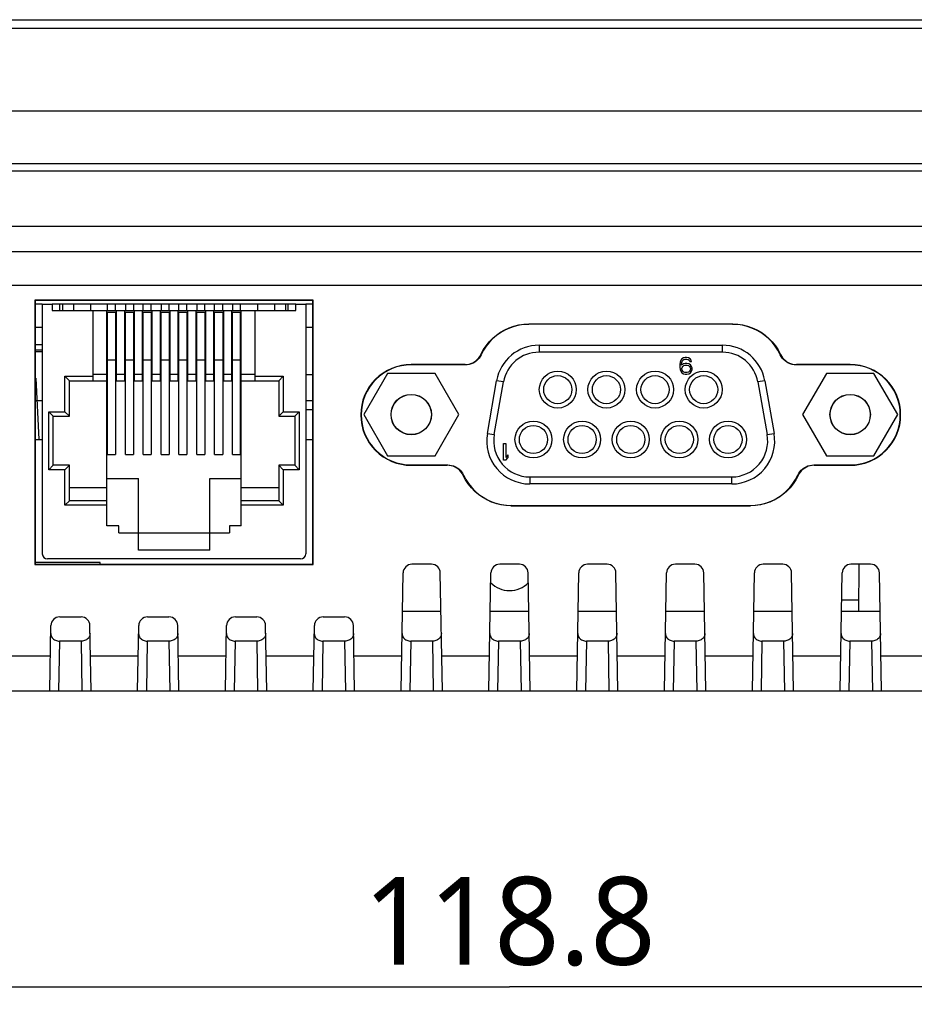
# Model space of a CAD drawing. Header units: millimetres. Extents: x 0 to 594, y 0 to 420.
# Tile 3 of 32: x 168 to 219, y 89 to 145. Entities that reach past the tile are written whole.
import ezdxf

# ---------------------------------------------------------------- set-up
doc = ezdxf.new("R2010")
doc.units = ezdxf.units.MM
doc.header["$LTSCALE"] = 32.67
doc.layers.get('0').update_dxf_attribs({"linetype": 'CONTINUOUS'})
for name, color, linetype in [('00_TOPRB0400WD-DIM', 7, 'CONTINUOUS'), ('D_SUB_09P-SHAPE', 7, 'CONTINUOUS'), ('FX-W-124-SHAPE', 7, 'CONTINUOUS'), ('LED-2_1-SHAPE', 7, 'CONTINUOUS'), ('PCB_MAIN-OP_04W_BASE-SHAPE', 7, 'CONTINUOUS'), ('RB04W-P0100_REV1-SHAPE', 7, 'CONTINUOUS'), ('RB04W-P0300_REV1-SHAPE', 7, 'CONTINUOUS')]:
    doc.layers.add(name, color=color, linetype=linetype)
doc.styles.add('TEXTSTYLE_2', font='malgun.ttf')
doc.dimstyles.new('DIMSTYLE_2', dxfattribs={"dimtxt": 5, "dimasz": 2.5, "dimexe": 1, "dimexo": 1, "dimgap": 1.25, "dimtad": 1, "dimdec": 5, "dimdsep": 46, "dimtxsty": 'TEXTSTYLE_2', "dimblk": '_FILLED', "dimblk1": '_FILLED', "dimblk2": '_FILLED', "dimcen": 0, "dimadec": 5, "dimazin": 2, "dimtp": 0.3, "dimtm": 0.3, "dimtfac": 1, "dimtdec": 5, "dimtofl": 0, "dimtmove": 0, "dimatfit": 3, "dimldrblk": '_FILLED', "dimfxl": 1, "dimtolj": 1, "dimarcsym": 0})

# ---------------------------------------------------------------- blocks, each defined once
blk = doc.blocks.new('_FILLED')
at = {"color": 0, "linetype": 'ByBlock'}
blk.add_solid([(0, 0), (-1, 0.16), (-1, -0.16)], dxfattribs=at)
blk = doc.blocks.new('*D6')
at = {"layer": '00_TOPRB0400WD-DIM', "color": 2, "linetype": 'Continuous'}
for p, q in [((136.643, 138.692), (136.643, 88.838)), ((255.443, 138.692), (255.443, 88.838)), ((136.643, 89.838), (196.043, 89.838)), ((255.443, 89.838), (196.043, 89.838))]:
    blk.add_line(p, q, dxfattribs=at)
at = {"layer": '00_TOPRB0400WD-DIM', "color": 2, "linetype": 'Continuous', "xscale": 2.5, "yscale": 2.5, "zscale": 2.5, "rotation": 180}
blk.add_blockref('_FILLED', (136.643, 89.838), dxfattribs=at)
at = {"layer": '00_TOPRB0400WD-DIM', "color": 2, "linetype": 'Continuous', "xscale": 2.5, "yscale": 2.5, "zscale": 2.5}
blk.add_blockref('_FILLED', (255.443, 89.838), dxfattribs=at)
at = {"layer": '00_TOPRB0400WD-DIM', "color": 2, "linetype": 'Continuous', "insert": (196.043, 96.088), "char_height": 5, "width": 16.85185, "attachment_point": 2, "line_spacing_factor": 0.9, "style": 'TEXTSTYLE_2'}
blk.add_mtext('118.8', dxfattribs=at)

msp = doc.modelspace()

# ---------------------------------------------------------------- linework, layer by layer
at = {"layer": 'D_SUB_09P-SHAPE', "color": 7, "linetype": 'Continuous'}
for p, q in [((197.721735, 126.362441), (208.163773, 126.362441)), ((197.721735, 126.362441), (197.721735, 125.962441)), ((208.163773, 125.962441), (208.163773, 126.362441)), ((208.163773, 125.962441), (197.721735, 125.962441)), ((205.849004, 125.58159), (205.789629, 125.500739)), ((205.947962, 125.642228), (205.849004, 125.58159)), ((206.04692, 125.662441), (205.947962, 125.642228)), ((206.126087, 125.662441), (206.04692, 125.662441)), ((206.225045, 125.642228), (206.126087, 125.662441)), ((206.324004, 125.58159), (206.225045, 125.642228)), ((206.383379, 125.500739), (206.324004, 125.58159)), ((205.750045, 125.399675), (205.730254, 125.258186)), ((205.730254, 125.258186), (205.730254, 125.116696)), ((205.730254, 125.116696), (205.750045, 124.975207)), ((205.789629, 125.500739), (205.750045, 125.399675)), ((205.829212, 125.258186), (205.849004, 125.379462)), ((205.947962, 125.298611), (205.829212, 125.21776)), ((205.829212, 125.21776), (205.829212, 125.258186)), ((205.849004, 125.379462), (205.868795, 125.4401)), ((205.849004, 125.035845), (205.868795, 125.096483)), ((205.849004, 124.99542), (205.849004, 125.035845)), ((205.868795, 125.4401), (205.908379, 125.500739)), ((205.868795, 125.096483), (205.908379, 125.157122)), ((205.908379, 125.500739), (205.967754, 125.541164)), ((205.908379, 125.157122), (205.967754, 125.197547)), ((206.04692, 125.318824), (205.947962, 125.298611)), ((205.967754, 125.541164), (206.027129, 125.561377)), ((205.967754, 125.197547), (206.027129, 125.21776)), ((206.027129, 125.561377), (206.145879, 125.561377)), ((206.027129, 125.21776), (206.16567, 125.21776)), ((206.145879, 125.318824), (206.04692, 125.318824)), ((206.145879, 125.561377), (206.205254, 125.541164)), ((206.244837, 125.298611), (206.145879, 125.318824)), ((206.16567, 125.21776), (206.225045, 125.197547)), ((206.205254, 125.541164), (206.264629, 125.500739)), ((206.225045, 125.197547), (206.28442, 125.157122)), ((206.343795, 125.237973), (206.244837, 125.298611)), ((206.264629, 125.500739), (206.304212, 125.4401)), ((206.28442, 125.157122), (206.324004, 125.096483)), ((206.304212, 125.4401), (206.40317, 125.4401)), ((206.324004, 125.096483), (206.343795, 125.035845)), ((206.40317, 125.157122), (206.343795, 125.237973)), ((206.343795, 125.035845), (206.343795, 124.99542)), ((206.40317, 125.4401), (206.383379, 125.500739)), ((206.442754, 125.056058), (206.40317, 125.157122)), ((206.442754, 124.975207), (206.442754, 125.056058)), ((189.093867, 124.757441), (187.739981, 122.412441)), ((191.80164, 124.757441), (189.093867, 124.757441)), ((193.155527, 122.412441), (191.80164, 124.757441)), ((205.750045, 124.975207), (205.789629, 124.874143)), ((205.789629, 124.874143), (205.849004, 124.793292)), ((205.868795, 124.934781), (205.849004, 124.99542)), ((205.849004, 124.793292), (205.947962, 124.732654)), ((205.908379, 124.874143), (205.868795, 124.934781)), ((205.967754, 124.833717), (205.908379, 124.874143)), ((205.947962, 124.732654), (206.04692, 124.712441)), ((206.027129, 124.813505), (205.967754, 124.833717)), ((206.16567, 124.813505), (206.027129, 124.813505)), ((206.04692, 124.712441), (206.145879, 124.712441)), ((206.145879, 124.712441), (206.244837, 124.732654)), ((206.225045, 124.833717), (206.16567, 124.813505)), ((206.28442, 124.874143), (206.225045, 124.833717)), ((206.244837, 124.732654), (206.343795, 124.793292)), ((206.324004, 124.934781), (206.28442, 124.874143)), ((206.343795, 124.99542), (206.324004, 124.934781)), ((206.343795, 124.793292), (206.40317, 124.874143)), ((206.40317, 124.874143), (206.442754, 124.975207)), ((214.083867, 124.757441), (212.729981, 122.412441)), ((216.79164, 124.757441), (214.083867, 124.757441)), ((218.145527, 122.412441), (216.79164, 124.757441)), ((194.779975, 121.337879), (195.308956, 124.337879)), ((195.173898, 121.26842), (195.702879, 124.26842)), ((195.702879, 124.26842), (195.308956, 124.337879)), ((210.576552, 124.337879), (210.182629, 124.26842)), ((210.182629, 124.26842), (210.71161, 121.26842)), ((210.576552, 124.337879), (211.105533, 121.337879)), ((187.739981, 122.412441), (189.093867, 120.067441)), ((191.80164, 120.067441), (193.155527, 122.412441)), ((212.729981, 122.412441), (214.083867, 120.067441)), ((216.79164, 120.067441), (218.145527, 122.412441)), ((194.779975, 121.337879), (195.173898, 121.26842)), ((210.71161, 121.26842), (211.105533, 121.337879)), ((195.705254, 120.762441), (195.824004, 120.762441)), ((195.705254, 119.812441), (195.705254, 120.762441)), ((195.824004, 120.762441), (195.824004, 119.974143)), ((189.093867, 120.067441), (191.80164, 120.067441)), ((195.942754, 120.115632), (195.824004, 119.974143)), ((195.942754, 120.115632), (195.942754, 119.95393)), ((214.083867, 120.067441), (216.79164, 120.067441)), ((195.824004, 119.812441), (195.705254, 119.812441)), ((195.824004, 119.812441), (195.942754, 119.95393)), ((197.192754, 118.862441), (208.692754, 118.862441)), ((197.192754, 118.862441), (197.192754, 118.462441)), ((208.692754, 118.462441), (208.692754, 118.862441)), ((208.692754, 118.462441), (197.192754, 118.462441))]:
    msp.add_line(p, q, dxfattribs=at)
for centre, radius in [((198.787754, 123.832441), 1.049971), ((198.787754, 123.832441), 0.799988), ((201.557754, 123.832441), 1.049971), ((201.557754, 123.832441), 0.799988), ((204.327754, 123.832441), 1.049971), ((204.327754, 123.832441), 0.799988), ((207.097754, 123.832441), 1.049971), ((207.097754, 123.832441), 0.799988), ((190.447754, 122.412441), 1.15), ((190.447754, 122.412441), 1.143), ((215.437754, 122.412441), 1.15), ((215.437754, 122.412441), 1.143), ((197.402754, 120.992441), 1.049971), ((197.402754, 120.992441), 0.799988), ((200.172754, 120.992441), 1.049971), ((200.172754, 120.992441), 0.799988), ((202.942754, 120.992441), 1.049971), ((202.942754, 120.992441), 0.799988), ((205.712754, 120.992441), 1.049971), ((205.712754, 120.992441), 0.799988), ((208.482754, 120.992441), 1.049971), ((208.482754, 120.992441), 0.799988)]:
    msp.add_circle(centre, radius, dxfattribs=at)
for centre, radius, start, end in [((197.721735, 123.912441), 2.45, 90, 170), ((208.163773, 123.912441), 2.45, 10, 90), ((197.721735, 123.912441), 2.05, 90, 170), ((208.163773, 123.912441), 2.05, 10, 90), ((197.192754, 120.912441), 2.45, 170, 270), ((197.192754, 120.912441), 2.05, 170, 270), ((208.692754, 120.912441), 2.45, 270, 10), ((208.692754, 120.912441), 2.05, 270, 10)]:
    msp.add_arc(centre, radius, start, end, dxfattribs=at)
at = {"layer": 'FX-W-124-SHAPE', "color": 7, "linetype": 'Continuous'}
for p, q in [((169.442754, 128.692441), (169.442754, 114.492441)), ((169.442754, 128.692441), (170.008554, 128.692441)), ((170.008554, 128.692441), (170.008554, 128.336841)), ((170.442754, 128.336841), (170.442754, 128.692441)), ((170.592754, 128.692441), (170.592754, 128.336841)), ((171.227754, 128.336841), (171.227754, 128.692441)), ((172.180254, 128.692441), (172.180254, 128.336841)), ((173.158154, 128.336841), (173.158154, 128.692441)), ((173.615354, 128.336841), (173.615354, 128.692441)), ((174.174154, 128.692441), (174.174154, 128.336841)), ((174.631354, 128.692441), (174.631354, 128.336841)), ((175.190154, 128.336841), (175.190154, 128.692441)), ((175.647354, 128.336841), (175.647354, 128.692441)), ((176.206154, 128.692441), (176.206154, 128.336841)), ((176.663354, 128.336841), (176.663354, 128.692441)), ((177.222154, 128.336841), (177.222154, 128.692441)), ((177.679354, 128.336841), (177.679354, 128.692441)), ((178.238154, 128.692441), (178.238154, 128.336841)), ((178.695354, 128.336841), (178.695354, 128.692441)), ((179.254154, 128.336841), (179.254154, 128.692441)), ((179.711354, 128.336841), (179.711354, 128.692441)), ((180.270154, 128.692441), (180.270154, 128.336841)), ((180.727354, 128.336841), (180.727354, 128.692441)), ((181.705254, 128.336841), (181.705254, 128.692441)), ((182.657754, 128.692441), (182.657754, 128.336841)), ((183.292754, 128.692441), (183.292754, 128.336841)), ((183.442754, 128.336841), (183.442754, 128.692441)), ((183.876954, 128.336841), (183.876954, 128.692441)), ((183.876954, 128.692441), (184.442754, 128.692441)), ((184.442754, 128.692441), (184.442754, 114.492441)), ((170.008554, 128.336841), (183.876954, 128.336841)), ((172.332654, 124.336841), (172.332654, 128.336841)), ((173.120054, 116.069141), (173.120054, 128.336841)), ((173.158154, 120.145943), (173.158154, 128.247941)), ((173.158154, 128.247941), (173.615354, 128.247941)), ((173.615354, 128.247941), (173.615354, 120.145943)), ((173.653454, 128.336841), (173.653454, 124.336841)), ((174.136054, 124.336841), (174.136054, 128.336841)), ((174.174154, 120.145943), (174.174154, 128.247941)), ((174.174154, 128.247941), (174.631354, 128.247941)), ((174.631354, 128.247941), (174.631354, 120.145943)), ((174.669454, 128.336841), (174.669454, 124.336841)), ((175.152054, 124.336841), (175.152054, 128.336841)), ((175.190154, 120.145943), (175.190154, 128.247941)), ((175.190154, 128.247941), (175.647354, 128.247941)), ((175.647354, 128.247941), (175.647354, 120.145943)), ((175.685454, 128.336841), (175.685454, 124.336841)), ((176.168054, 124.336841), (176.168054, 128.336841)), ((176.206154, 120.145943), (176.206154, 128.247941)), ((176.206154, 128.247941), (176.663354, 128.247941)), ((176.663354, 128.247941), (176.663354, 120.145943)), ((176.701454, 128.336841), (176.701454, 124.336841)), ((177.184054, 124.336841), (177.184054, 128.336841)), ((177.222154, 120.145943), (177.222154, 128.247941)), ((177.222154, 128.247941), (177.679354, 128.247941)), ((177.679354, 128.247941), (177.679354, 120.145943)), ((177.717454, 128.336841), (177.717454, 124.336841)), ((178.200054, 124.336841), (178.200054, 128.336841)), ((178.238154, 120.145943), (178.238154, 128.247941)), ((178.238154, 128.247941), (178.695354, 128.247941)), ((178.695354, 128.247941), (178.695354, 120.145943)), ((178.733454, 128.336841), (178.733454, 124.336841)), ((179.216054, 124.336841), (179.216054, 128.336841)), ((179.254154, 120.145943), (179.254154, 128.247941)), ((179.254154, 128.247941), (179.711354, 128.247941)), ((179.711354, 128.247941), (179.711354, 120.145943)), ((179.749454, 128.336841), (179.749454, 124.336841)), ((180.232054, 124.336841), (180.232054, 128.336841)), ((180.270154, 120.145943), (180.270154, 128.247941)), ((180.270154, 128.247941), (180.727354, 128.247941)), ((180.727354, 120.145943), (180.727354, 128.247941)), ((180.765454, 116.069141), (180.765454, 128.336841)), ((181.552854, 124.336841), (181.552854, 128.336841)), ((169.035348, 127.392441), (169.442754, 127.392441)), ((184.442754, 127.392441), (184.85016, 127.392441)), ((173.158154, 125.522238), (173.615354, 125.522238)), ((174.174154, 125.522238), (174.631354, 125.522238)), ((175.190154, 125.522238), (175.647354, 125.522238)), ((176.206154, 125.522238), (176.663354, 125.522238)), ((177.222154, 125.522238), (177.679354, 125.522238)), ((178.238154, 125.522238), (178.695354, 125.522238)), ((179.254154, 125.522238), (179.711354, 125.522238)), ((180.270154, 125.522238), (180.727354, 125.522238)), ((170.732454, 122.571541), (170.732454, 124.590841)), ((170.986454, 124.336841), (170.732454, 124.590841)), ((170.732454, 124.590841), (172.332654, 124.590841)), ((172.332654, 124.717841), (173.120054, 124.717841)), ((173.653454, 124.717841), (174.136054, 124.717841)), ((174.669454, 124.717841), (175.152054, 124.717841)), ((175.685454, 124.717841), (176.168054, 124.717841)), ((176.701454, 124.717841), (177.184054, 124.717841)), ((177.717454, 124.717841), (178.200054, 124.717841)), ((178.733454, 124.717841), (179.216054, 124.717841)), ((179.749454, 124.717841), (180.232054, 124.717841)), ((180.765454, 124.717841), (181.552854, 124.717841)), ((181.552854, 124.590841), (183.153054, 124.590841)), ((182.899054, 124.336841), (183.153054, 124.590841)), ((183.153054, 124.590841), (183.153054, 122.571541)), ((170.986454, 122.317541), (170.986454, 124.336841)), ((170.986454, 124.336841), (173.158154, 124.336841)), ((173.615354, 124.336841), (174.174154, 124.336841)), ((174.631354, 124.336841), (175.190154, 124.336841)), ((175.647354, 124.336841), (176.206154, 124.336841)), ((176.663354, 124.336841), (177.222154, 124.336841)), ((177.679354, 124.336841), (178.238154, 124.336841)), ((178.695354, 124.336841), (179.254154, 124.336841)), ((179.711354, 124.336841), (180.270154, 124.336841)), ((180.727354, 124.336841), (182.899054, 124.336841)), ((182.899054, 124.336841), (182.899054, 122.317541)), ((169.814754, 119.269541), (169.814754, 122.571541)), ((170.068754, 122.317541), (169.814754, 122.571541)), ((169.814754, 122.571541), (170.732454, 122.571541)), ((170.068754, 119.523541), (170.068754, 122.317541)), ((170.068754, 122.317541), (170.986454, 122.317541)), ((170.986454, 122.317541), (170.732454, 122.571541)), ((182.899054, 122.317541), (183.153054, 122.571541)), ((182.899054, 122.317541), (183.816754, 122.317541)), ((183.153054, 122.571541), (184.070754, 122.571541)), ((183.816754, 122.317541), (184.070754, 122.571541)), ((183.816754, 122.317541), (183.816754, 119.523541)), ((184.070754, 122.571541), (184.070754, 119.269541)), ((173.158154, 120.145943), (173.615354, 120.145943)), ((174.174154, 120.145943), (174.631354, 120.145943)), ((175.190154, 120.145943), (175.647354, 120.145943)), ((176.206154, 120.145943), (176.663354, 120.145943)), ((177.222154, 120.145943), (177.679354, 120.145943)), ((178.238154, 120.145943), (178.695354, 120.145943)), ((179.254154, 120.145943), (179.711354, 120.145943)), ((180.270154, 120.145943), (180.727354, 120.145943)), ((170.068754, 119.523541), (169.814754, 119.269541)), ((170.986454, 119.523541), (170.068754, 119.523541)), ((170.986454, 119.523541), (170.732454, 119.269541)), ((170.986454, 117.504241), (170.986454, 119.523541)), ((182.899054, 119.523541), (182.899054, 117.504241)), ((182.899054, 119.523541), (183.153054, 119.269541)), ((183.816754, 119.523541), (182.899054, 119.523541)), ((183.816754, 119.523541), (184.070754, 119.269541)), ((170.732454, 119.269541), (169.814754, 119.269541)), ((170.732454, 117.250241), (170.732454, 119.269541)), ((183.153054, 119.269541), (183.153054, 117.250241)), ((184.070754, 119.269541), (183.153054, 119.269541)), ((173.120054, 118.774241), (174.910754, 118.774241)), ((174.910754, 114.697541), (174.910754, 118.774241)), ((178.974754, 114.697541), (178.974754, 118.774241)), ((178.974754, 118.774241), (180.765454, 118.774241)), ((170.986454, 118.266241), (173.120054, 118.266241)), ((180.765454, 118.266241), (182.899054, 118.266241)), ((170.986454, 117.504241), (170.732454, 117.250241)), ((173.120054, 117.250241), (170.732454, 117.250241)), ((173.120054, 117.504241), (170.986454, 117.504241)), ((182.899054, 117.504241), (180.765454, 117.504241)), ((183.153054, 117.250241), (180.765454, 117.250241)), ((182.899054, 117.504241), (183.153054, 117.250241)), ((173.793154, 116.069141), (173.120054, 116.069141)), ((173.793154, 115.688141), (173.793154, 116.069141)), ((180.092354, 116.069141), (180.092354, 115.688141)), ((180.765454, 116.069141), (180.092354, 116.069141)), ((173.793154, 115.688141), (180.092354, 115.688141)), ((178.974754, 114.697541), (174.910754, 114.697541)), ((184.142754, 114.192441), (169.742754, 114.192441))]:
    msp.add_line(p, q, dxfattribs=at)
for centre, start, end in [((169.742754, 114.492441), 180, 270), ((184.142754, 114.492441), 270, 360)]:
    msp.add_arc(centre, 0.3, start, end, dxfattribs=at)
at = {"layer": 'LED-2_1-SHAPE', "color": 7, "linetype": 'Continuous'}
msp.add_arc((196.042754, 113.892441), 1.5, 224.5661377, 315.4338623, dxfattribs=at)
at = {"layer": 'PCB_MAIN-OP_04W_BASE-SHAPE', "color": 7, "linetype": 'Continuous'}
for p, q in [((169.442754, 128.692441), (169.034952, 128.692441)), ((183.876954, 128.692441), (170.008554, 128.692441)), ((184.850556, 128.692441), (184.442754, 128.692441))]:
    msp.add_line(p, q, dxfattribs=at)
at = {"layer": 'RB04W-P0100_REV1-SHAPE', "color": 7, "linetype": 'Continuous'}
for p, q in [((133.489757, 144.892441), (258.595751, 144.892441)), ((137.983589, 144.418609), (254.101918, 144.418609)), ((259.342754, 139.692441), (132.742754, 139.692441)), ((250.38113, 136.692441), (141.704378, 136.692441)), ((169.035653, 126.392441), (169.442754, 126.392441))]:
    msp.add_line(p, q, dxfattribs=at)
at = {"layer": 'RB04W-P0300_REV1-SHAPE', "color": 7, "linetype": 'Continuous'}
for p, q in [((142.07091, 136.292441), (250.014597, 136.292441)), ((144.94152, 133.140092), (247.156455, 133.14007)), ((144.94152, 131.692441), (247.151152, 131.692428)), ((246.772972, 129.76224), (145.312535, 129.76224)), ((169.017419, 128.917776), (169.022004, 113.871691)), ((169.034888, 128.900306), (169.017419, 128.917776)), ((184.868089, 128.917776), (169.017419, 128.917776)), ((169.034888, 128.900306), (169.039463, 113.88915)), ((184.850619, 128.900306), (169.034888, 128.900306)), ((184.846044, 113.88915), (184.850619, 128.900306)), ((184.850619, 128.900306), (184.868089, 128.917776)), ((184.863504, 113.871691), (184.868089, 128.917776)), ((208.751755, 127.567364), (197.133753, 127.567364)), ((208.737096, 127.549895), (197.148412, 127.549895)), ((208.737096, 127.549895), (208.751755, 127.567364)), ((169.035744, 126.092441), (169.442754, 126.092441)), ((169.442754, 125.992441), (169.035775, 125.992441)), ((194.431298, 125.820002), (194.416639, 125.837472)), ((211.468869, 125.837472), (211.45421, 125.820002)), ((190.442754, 125.243372), (190.442754, 125.260841)), ((193.510934, 125.260841), (190.442754, 125.260841)), ((193.525593, 125.243372), (190.442754, 125.243372)), ((193.525593, 125.243372), (193.510934, 125.260841)), ((212.374574, 125.260841), (212.359915, 125.243372)), ((215.442754, 125.243372), (212.359915, 125.243372)), ((215.442754, 125.260841), (212.374574, 125.260841)), ((215.442754, 125.243372), (215.442754, 125.260841)), ((169.068958, 124.492441), (169.036232, 124.492441)), ((169.068958, 124.492441), (169.252385, 120.992441)), ((184.442754, 124.692441), (184.849337, 124.692441)), ((169.442754, 123.192441), (169.036628, 123.192441)), ((184.84888, 123.192441), (184.442754, 123.192441)), ((184.442754, 122.692441), (184.842754, 122.692441)), ((184.848625, 122.356092), (184.842754, 122.692441)), ((169.037298, 120.992441), (169.442754, 120.992441)), ((184.442754, 120.992441), (184.848209, 120.992441)), ((190.442754, 119.543247), (190.442754, 119.525788)), ((190.442754, 119.543247), (192.522249, 119.543247)), ((190.442754, 119.525788), (192.501442, 119.525788)), ((192.501442, 119.525788), (192.522249, 119.543247)), ((213.363259, 119.543247), (215.442754, 119.543247)), ((213.363259, 119.543247), (213.384066, 119.525788)), ((213.384066, 119.525788), (215.442754, 119.525788)), ((215.442754, 119.543247), (215.442754, 119.525788)), ((193.407514, 118.949506), (193.428321, 118.966965)), ((212.457187, 118.966965), (212.477993, 118.949506)), ((196.146538, 117.238118), (196.125731, 117.220659)), ((196.125731, 117.220659), (209.759777, 117.220659)), ((196.146538, 117.238118), (209.73897, 117.238118)), ((209.73897, 117.238118), (209.759777, 117.220659)), ((169.039463, 113.88915), (169.022004, 113.871691)), ((169.022004, 113.871691), (184.863504, 113.871691)), ((172.740389, 113.992441), (169.039432, 113.992441)), ((169.039463, 113.88915), (184.846044, 113.88915)), ((172.742192, 113.88915), (172.740389, 113.992441)), ((184.846044, 113.88915), (184.863504, 113.871691)), ((191.601405, 113.892441), (190.484102, 113.892441)), ((196.601405, 113.892441), (195.484102, 113.892441)), ((201.601405, 113.892441), (200.484102, 113.892441)), ((206.601405, 113.892441), (205.484102, 113.892441)), ((211.601405, 113.892441), (210.484102, 113.892441)), ((216.601405, 113.892441), (215.484102, 113.892441)), ((215.936286, 113.892441), (215.912723, 111.192441)), ((189.867077, 106.692441), (189.984179, 113.401167)), ((192.21843, 106.692441), (192.101329, 113.401167)), ((194.867077, 106.692441), (194.984179, 113.401167)), ((197.21843, 106.692441), (197.101329, 113.401167)), ((199.867077, 106.692441), (199.984179, 113.401167)), ((202.21843, 106.692441), (202.101329, 113.401167)), ((204.867077, 106.692441), (204.984179, 113.401167)), ((207.21843, 106.692441), (207.101329, 113.401167)), ((209.867077, 106.692441), (209.984179, 113.401167)), ((212.21843, 106.692441), (212.101329, 113.401167)), ((214.867077, 106.692441), (214.984179, 113.401167)), ((217.21843, 106.692441), (217.101329, 113.401167)), ((214.957422, 111.868303), (215.918622, 111.868303)), ((192.139882, 111.192441), (189.945625, 111.192441)), ((197.139882, 111.192441), (194.945625, 111.192441)), ((202.139882, 111.192441), (199.945625, 111.192441)), ((207.139882, 111.192441), (204.945625, 111.192441)), ((212.139882, 111.192441), (209.945625, 111.192441)), ((217.139882, 111.192441), (214.945625, 111.192441)), ((170.431737, 110.892441), (171.65377, 110.892441)), ((175.431737, 110.892441), (176.65377, 110.892441)), ((180.431737, 110.892441), (181.65377, 110.892441)), ((185.431737, 110.892441), (186.65377, 110.892441)), ((169.867077, 106.692441), (169.931813, 110.401167)), ((172.21843, 106.692441), (172.153694, 110.401167)), ((174.867077, 106.692441), (174.931813, 110.401167)), ((177.21843, 106.692441), (177.153694, 110.401167)), ((179.867077, 106.692441), (179.931813, 110.401167)), ((182.21843, 106.692441), (182.153694, 110.401167)), ((184.867077, 106.692441), (184.931813, 110.401167)), ((187.21843, 106.692441), (187.153694, 110.401167)), ((170.416291, 109.516274), (170.367001, 106.692441)), ((171.669216, 109.516274), (170.416291, 109.516274)), ((171.718506, 106.692441), (171.669216, 109.516274)), ((175.416291, 109.516274), (175.367001, 106.692441)), ((176.669216, 109.516274), (175.416291, 109.516274)), ((176.718506, 106.692441), (176.669216, 109.516274)), ((180.416291, 109.516274), (180.367001, 106.692441)), ((181.669216, 109.516274), (180.416291, 109.516274)), ((181.718506, 106.692441), (181.669216, 109.516274)), ((185.416291, 109.516274), (185.367001, 106.692441)), ((186.669216, 109.516274), (185.416291, 109.516274)), ((186.718506, 106.692441), (186.669216, 109.516274)), ((190.416291, 109.516274), (190.367001, 106.692441)), ((191.669216, 109.516274), (190.416291, 109.516274)), ((191.718506, 106.692441), (191.669216, 109.516274)), ((195.416291, 109.516274), (195.367001, 106.692441)), ((196.669216, 109.516274), (195.416291, 109.516274)), ((196.718506, 106.692441), (196.669216, 109.516274)), ((200.416291, 109.516274), (200.367001, 106.692441)), ((201.669216, 109.516274), (200.416291, 109.516274)), ((201.718506, 106.692441), (201.669216, 109.516274)), ((205.416291, 109.516274), (205.367001, 106.692441)), ((206.669216, 109.516274), (205.416291, 109.516274)), ((206.718506, 106.692441), (206.669216, 109.516274)), ((210.416291, 109.516274), (210.367001, 106.692441)), ((211.669216, 109.516274), (210.416291, 109.516274)), ((211.718506, 106.692441), (211.669216, 109.516274)), ((215.416291, 109.516274), (215.367001, 106.692441)), ((216.669216, 109.516274), (215.416291, 109.516274)), ((216.718506, 106.692441), (216.669216, 109.516274)), ((169.90147, 108.662795), (167.184038, 108.662795)), ((174.90147, 108.662795), (172.184038, 108.662795)), ((179.90147, 108.662795), (177.184038, 108.662795)), ((184.90147, 108.662795), (182.184038, 108.662795)), ((189.90147, 108.662795), (187.184038, 108.662795)), ((194.90147, 108.662795), (192.184038, 108.662795)), ((199.90147, 108.662795), (197.184038, 108.662795)), ((204.90147, 108.662795), (202.184038, 108.662795)), ((209.90147, 108.662795), (207.184038, 108.662795)), ((214.90147, 108.662795), (212.184038, 108.662795)), ((219.90147, 108.662795), (217.184038, 108.662795)), ((142.699254, 106.692441), (249.390254, 106.692441))]:
    msp.add_line(p, q, dxfattribs=at)
for points in [[(194.416639, 125.837472), (194.549304, 126.089349), (194.703589, 126.325544), (194.880327, 126.546999), (195.077018, 126.750887), (195.292155, 126.935147), (195.52359, 127.098415), (195.769459, 127.238952), (196.027401, 127.355822), (196.295261, 127.447666), (196.570546, 127.514004), (196.849642, 127.553787), (197.133753, 127.567364)], [(197.148412, 127.549895), (196.864301, 127.536318), (196.585205, 127.496535), (196.30992, 127.430196), (196.042059, 127.338352), (195.784118, 127.221483), (195.538248, 127.080945), (195.306814, 126.917677), (195.091677, 126.733418), (194.894986, 126.52953), (194.718248, 126.308074), (194.563963, 126.071879), (194.431298, 125.820002)], [(211.45421, 125.820002), (211.321544, 126.071879), (211.167259, 126.308074), (210.990521, 126.52953), (210.79383, 126.733418), (210.578693, 126.917678), (210.347259, 127.080945), (210.101389, 127.221483), (209.843448, 127.338352), (209.575587, 127.430197), (209.300302, 127.496535), (209.021207, 127.536318), (208.737096, 127.549895)], [(208.751755, 127.567364), (209.035866, 127.553787), (209.314961, 127.514005), (209.590246, 127.447666), (209.858106, 127.355822), (210.116048, 127.238953), (210.361917, 127.098415), (210.593352, 126.935147), (210.808489, 126.750888), (211.00518, 126.547), (211.181918, 126.325544), (211.336203, 126.089349), (211.468869, 125.837472)], [(193.510934, 125.260841), (193.624716, 125.267399), (193.735623, 125.28642), (193.844335, 125.318144), (193.948811, 125.361851), (194.047621, 125.417209), (194.139614, 125.483297), (194.223469, 125.559473), (194.29827, 125.644579), (194.36249, 125.737074), (194.416639, 125.837472)], [(194.431298, 125.820002), (194.377149, 125.719604), (194.312929, 125.627109), (194.238128, 125.542003), (194.154273, 125.465828), (194.06228, 125.399739), (193.96347, 125.344382), (193.858994, 125.300674), (193.750281, 125.26895), (193.639375, 125.24993), (193.525593, 125.243372)], [(212.359915, 125.243372), (212.246133, 125.24993), (212.135226, 125.26895), (212.026514, 125.300674), (211.922038, 125.344382), (211.823228, 125.399739), (211.731235, 125.465828), (211.64738, 125.542003), (211.572579, 125.627109), (211.508358, 125.719604), (211.45421, 125.820002)], [(211.468869, 125.837472), (211.523017, 125.737074), (211.587238, 125.644579), (211.662039, 125.559473), (211.745894, 125.483297), (211.837887, 125.417209), (211.936697, 125.361851), (212.041173, 125.318144), (212.149885, 125.28642), (212.260792, 125.267399), (212.374574, 125.260841)], [(190.442754, 125.260841), (190.16046, 125.246814), (189.883527, 125.205782), (189.610666, 125.137358), (189.345747, 125.042708), (189.091448, 124.922369)], [(190.442754, 125.243372), (190.162179, 125.22943), (189.886933, 125.188648), (189.615734, 125.12064), (189.352428, 125.026567), (189.099678, 124.90696)], [(217.035458, 124.777849), (216.79406, 124.922368), (216.539761, 125.042708), (216.274842, 125.137358), (216.001981, 125.205782), (215.725048, 125.246814), (215.442754, 125.260841)], [(217.025758, 124.763321), (216.78583, 124.90696), (216.53308, 125.026567), (216.269774, 125.12064), (215.998575, 125.188648), (215.723329, 125.22943), (215.442754, 125.243372)], [(189.091448, 124.922369), (188.850051, 124.777849), (188.624081, 124.610197), (188.415483, 124.421339), (188.226534, 124.212795), (188.058766, 123.986837), (187.914118, 123.745401), (187.793649, 123.491019), (187.698884, 123.225969), (187.630366, 122.952943), (187.589145, 122.674476), (187.575227, 122.393316), (187.589145, 122.112156), (187.630365, 121.83369), (187.698883, 121.560663), (187.793648, 121.295613), (187.914117, 121.04123), (188.058765, 120.799794), (188.226533, 120.573836), (188.415482, 120.365291), (188.62408, 120.176433), (188.85005, 120.008781), (189.091447, 119.864261), (189.345746, 119.743922), (189.610666, 119.649272), (189.883527, 119.580847), (190.16046, 119.539816), (190.442754, 119.525788)], [(189.099678, 124.90696), (188.859751, 124.763321), (188.635157, 124.59669), (188.42783, 124.408982), (188.240032, 124.201708), (188.073286, 123.977126), (187.929519, 123.737161), (187.809783, 123.484328), (187.715595, 123.220892), (187.647495, 122.949529), (187.606525, 122.672759), (187.592692, 122.393311), (187.606525, 122.113863), (187.647494, 121.837093), (187.715594, 121.565729), (187.809782, 121.302293), (187.929518, 121.04946), (188.073285, 120.809494), (188.240031, 120.584912), (188.427829, 120.377638), (188.635156, 120.18993), (188.85975, 120.023298), (189.099677, 119.879659), (189.352428, 119.760052), (189.615734, 119.665979), (189.886933, 119.597971), (190.162179, 119.557189), (190.442754, 119.543247)], [(215.442754, 119.525788), (215.725048, 119.539816), (216.001981, 119.580847), (216.274842, 119.649272), (216.539761, 119.743922), (216.79406, 119.864261), (217.035457, 120.00878), (217.261427, 120.176433), (217.470025, 120.365291), (217.658974, 120.573835), (217.826741, 120.799793), (217.97139, 121.041229), (218.091858, 121.295611), (218.186624, 121.560661), (218.255142, 121.833687), (218.296362, 122.112153), (218.31028, 122.393313), (218.296363, 122.674474), (218.255142, 122.95294), (218.186624, 123.225966), (218.091859, 123.491016), (217.971391, 123.745399), (217.826742, 123.986835), (217.658975, 124.212793), (217.470026, 124.421338), (217.261428, 124.610196), (217.035458, 124.777849)], [(215.442754, 119.543247), (215.723329, 119.557189), (215.998575, 119.597971), (216.269774, 119.665979), (216.53308, 119.760052), (216.78583, 119.879659), (217.025757, 120.023298), (217.250351, 120.189929), (217.457678, 120.377637), (217.645476, 120.584911), (217.812222, 120.809493), (217.955989, 121.049458), (218.075724, 121.302291), (218.169912, 121.565727), (218.238013, 121.83709), (218.278983, 122.11386), (218.292816, 122.393308), (218.278983, 122.672756), (218.238014, 122.949526), (218.169913, 123.22089), (218.075725, 123.484325), (217.95599, 123.737159), (217.812223, 123.977125), (217.645477, 124.201707), (217.457679, 124.408981), (217.250351, 124.596689), (217.025758, 124.763321)], [(193.407514, 118.949506), (193.353324, 119.049816), (193.289063, 119.142239), (193.21422, 119.227291), (193.130323, 119.303426), (193.038285, 119.369484), (192.939431, 119.42482), (192.834913, 119.46851), (192.726166, 119.500222), (192.615237, 119.519234), (192.501442, 119.525788)], [(192.522249, 119.543247), (192.636044, 119.536693), (192.746973, 119.517681), (192.85572, 119.485969), (192.960238, 119.442279), (193.059092, 119.386944), (193.15113, 119.320885), (193.235027, 119.24475), (193.309869, 119.159698), (193.374131, 119.067275), (193.428321, 118.966965)], [(212.457187, 118.966965), (212.511376, 119.067275), (212.575638, 119.159698), (212.650481, 119.24475), (212.734378, 119.320885), (212.826416, 119.386944), (212.925269, 119.442279), (213.029787, 119.485969), (213.138534, 119.517681), (213.249464, 119.536693), (213.363259, 119.543247)], [(213.384066, 119.525788), (213.270271, 119.519234), (213.159341, 119.500222), (213.050594, 119.46851), (212.946076, 119.42482), (212.847223, 119.369484), (212.755185, 119.303426), (212.671287, 119.227291), (212.596445, 119.142239), (212.532183, 119.049816), (212.477993, 118.949506)], [(196.125731, 117.220659), (195.841592, 117.234227), (195.562445, 117.273992), (195.287081, 117.340303), (195.019125, 117.432111), (194.761077, 117.548937), (194.515096, 117.689418), (194.283551, 117.852614), (194.068305, 118.03678), (193.871512, 118.240548), (193.694672, 118.461852), (193.540284, 118.697856), (193.407514, 118.949506)], [(193.428321, 118.966965), (193.561091, 118.715315), (193.715479, 118.479311), (193.892319, 118.258007), (194.089112, 118.054239), (194.304358, 117.870073), (194.535903, 117.706877), (194.781884, 117.566396), (195.039932, 117.44957), (195.307888, 117.357762), (195.583252, 117.291451), (195.862399, 117.251686), (196.146538, 117.238118)], [(209.73897, 117.238118), (210.023109, 117.251686), (210.302256, 117.291451), (210.577619, 117.357762), (210.845576, 117.44957), (211.103623, 117.566396), (211.349605, 117.706877), (211.58115, 117.870073), (211.796395, 118.054239), (211.993189, 118.258007), (212.170029, 118.479311), (212.324417, 118.715315), (212.457187, 118.966965)], [(212.477993, 118.949506), (212.345224, 118.697856), (212.190836, 118.461852), (212.013996, 118.240548), (211.817202, 118.03678), (211.601956, 117.852614), (211.370411, 117.689418), (211.12443, 117.548937), (210.866383, 117.432111), (210.598426, 117.340303), (210.323063, 117.273992), (210.043916, 117.234227), (209.759777, 117.220659)], [(169.923799, 109.941995), (169.929415, 109.876008), (169.944346, 109.814978), (169.969216, 109.75875), (170.002147, 109.70779), (170.041824, 109.662427), (170.087185, 109.622915), (170.13715, 109.589604), (170.190453, 109.56253), (170.245644, 109.541969), (170.302189, 109.527548), (170.358944, 109.518947), (170.416291, 109.516274)], [(172.161709, 109.941995), (172.156092, 109.876008), (172.141162, 109.814978), (172.116292, 109.75875), (172.08336, 109.70779), (172.043683, 109.662427), (171.998323, 109.622915), (171.948357, 109.589604), (171.895054, 109.56253), (171.839864, 109.541969), (171.783319, 109.527548), (171.726563, 109.518947), (171.669216, 109.516274)], [(174.923799, 109.941995), (174.929415, 109.876008), (174.944346, 109.814978), (174.969216, 109.75875), (175.002147, 109.70779), (175.041824, 109.662427), (175.087185, 109.622915), (175.13715, 109.589604), (175.190453, 109.56253), (175.245644, 109.541969), (175.302189, 109.527548), (175.358944, 109.518947), (175.416291, 109.516274)], [(177.161709, 109.941995), (177.156092, 109.876008), (177.141162, 109.814978), (177.116292, 109.75875), (177.08336, 109.70779), (177.043683, 109.662427), (176.998323, 109.622915), (176.948357, 109.589604), (176.895054, 109.56253), (176.839864, 109.541969), (176.783319, 109.527548), (176.726563, 109.518947), (176.669216, 109.516274)], [(179.923799, 109.941995), (179.929415, 109.876008), (179.944346, 109.814978), (179.969216, 109.75875), (180.002147, 109.70779), (180.041824, 109.662427), (180.087185, 109.622915), (180.13715, 109.589604), (180.190453, 109.56253), (180.245644, 109.541969), (180.302189, 109.527548), (180.358944, 109.518947), (180.416291, 109.516274)], [(182.161709, 109.941995), (182.156092, 109.876008), (182.141162, 109.814978), (182.116292, 109.75875), (182.08336, 109.70779), (182.043683, 109.662427), (181.998323, 109.622915), (181.948357, 109.589604), (181.895054, 109.56253), (181.839864, 109.541969), (181.783319, 109.527548), (181.726563, 109.518947), (181.669216, 109.516274)], [(184.923799, 109.941995), (184.929415, 109.876008), (184.944346, 109.814978), (184.969216, 109.75875), (185.002147, 109.70779), (185.041824, 109.662427), (185.087185, 109.622915), (185.13715, 109.589604), (185.190453, 109.56253), (185.245644, 109.541969), (185.302189, 109.527548), (185.358944, 109.518947), (185.416291, 109.516274)], [(187.161709, 109.941995), (187.156092, 109.876008), (187.141162, 109.814978), (187.116292, 109.75875), (187.08336, 109.70779), (187.043683, 109.662427), (186.998323, 109.622915), (186.948357, 109.589604), (186.895054, 109.56253), (186.839864, 109.541969), (186.783319, 109.527548), (186.726563, 109.518947), (186.669216, 109.516274)], [(189.923799, 109.941995), (189.929415, 109.876008), (189.944346, 109.814978), (189.969216, 109.75875), (190.002147, 109.70779), (190.041824, 109.662427), (190.087185, 109.622915), (190.13715, 109.589604), (190.190453, 109.56253), (190.245644, 109.541969), (190.302189, 109.527548), (190.358944, 109.518947), (190.416291, 109.516274)], [(192.161709, 109.941995), (192.156092, 109.876008), (192.141162, 109.814978), (192.116292, 109.75875), (192.08336, 109.70779), (192.043683, 109.662427), (191.998323, 109.622915), (191.948357, 109.589604), (191.895054, 109.56253), (191.839864, 109.541969), (191.783319, 109.527548), (191.726563, 109.518947), (191.669216, 109.516274)], [(194.923799, 109.941995), (194.929415, 109.876008), (194.944346, 109.814978), (194.969216, 109.75875), (195.002147, 109.70779), (195.041824, 109.662427), (195.087185, 109.622915), (195.13715, 109.589604), (195.190453, 109.56253), (195.245644, 109.541969), (195.302189, 109.527548), (195.358944, 109.518947), (195.416291, 109.516274)], [(197.161709, 109.941995), (197.156092, 109.876008), (197.141162, 109.814978), (197.116292, 109.75875), (197.08336, 109.70779), (197.043683, 109.662427), (196.998323, 109.622915), (196.948357, 109.589604), (196.895054, 109.56253), (196.839864, 109.541969), (196.783319, 109.527548), (196.726563, 109.518947), (196.669216, 109.516274)], [(199.923799, 109.941995), (199.929415, 109.876008), (199.944346, 109.814978), (199.969216, 109.75875), (200.002147, 109.70779), (200.041824, 109.662427), (200.087185, 109.622915), (200.13715, 109.589604), (200.190453, 109.56253), (200.245644, 109.541969), (200.302189, 109.527548), (200.358944, 109.518947), (200.416291, 109.516274)], [(202.161709, 109.941995), (202.156092, 109.876008), (202.141162, 109.814978), (202.116292, 109.75875), (202.08336, 109.70779), (202.043683, 109.662427), (201.998323, 109.622915), (201.948357, 109.589604), (201.895054, 109.56253), (201.839864, 109.541969), (201.783319, 109.527548), (201.726563, 109.518947), (201.669216, 109.516274)], [(204.923799, 109.941995), (204.929415, 109.876008), (204.944346, 109.814978), (204.969216, 109.75875), (205.002147, 109.70779), (205.041824, 109.662427), (205.087185, 109.622915), (205.13715, 109.589604), (205.190453, 109.56253), (205.245644, 109.541969), (205.302189, 109.527548), (205.358944, 109.518947), (205.416291, 109.516274)], [(207.161709, 109.941995), (207.156092, 109.876008), (207.141162, 109.814978), (207.116292, 109.75875), (207.08336, 109.70779), (207.043683, 109.662427), (206.998323, 109.622915), (206.948357, 109.589604), (206.895054, 109.56253), (206.839864, 109.541969), (206.783319, 109.527548), (206.726563, 109.518947), (206.669216, 109.516274)], [(209.923799, 109.941995), (209.929415, 109.876008), (209.944346, 109.814978), (209.969216, 109.75875), (210.002147, 109.70779), (210.041824, 109.662427), (210.087185, 109.622915), (210.13715, 109.589604), (210.190453, 109.56253), (210.245644, 109.541969), (210.302189, 109.527548), (210.358944, 109.518947), (210.416291, 109.516274)], [(212.161709, 109.941995), (212.156092, 109.876008), (212.141162, 109.814978), (212.116292, 109.75875), (212.08336, 109.70779), (212.043683, 109.662427), (211.998323, 109.622915), (211.948357, 109.589604), (211.895054, 109.56253), (211.839864, 109.541969), (211.783319, 109.527548), (211.726563, 109.518947), (211.669216, 109.516274)], [(214.923799, 109.941995), (214.929415, 109.876008), (214.944346, 109.814978), (214.969216, 109.75875), (215.002147, 109.70779), (215.041824, 109.662427), (215.087185, 109.622915), (215.13715, 109.589604), (215.190453, 109.56253), (215.245644, 109.541969), (215.302189, 109.527548), (215.358944, 109.518947), (215.416291, 109.516274)], [(217.161709, 109.941995), (217.156092, 109.876008), (217.141162, 109.814978), (217.116292, 109.75875), (217.08336, 109.70779), (217.043683, 109.662427), (216.998323, 109.622915), (216.948357, 109.589604), (216.895054, 109.56253), (216.839864, 109.541969), (216.783319, 109.527548), (216.726563, 109.518947), (216.669216, 109.516274)]]:
    msp.add_lwpolyline(points, dxfattribs=at)
for centre, start, end in [((190.484102, 113.392441), 90, 179), ((191.601405, 113.392441), 1, 90), ((195.484102, 113.392441), 90, 179), ((196.601405, 113.392441), 1, 90), ((200.484102, 113.392441), 90, 179), ((201.601405, 113.392441), 1, 90), ((205.484102, 113.392441), 90, 179), ((206.601405, 113.392441), 1, 90), ((210.484102, 113.392441), 90, 179), ((211.601405, 113.392441), 1, 90), ((215.484102, 113.392441), 90, 179), ((216.601405, 113.392441), 1, 90), ((170.431737, 110.392441), 90, 179), ((171.65377, 110.392441), 1, 90), ((175.431737, 110.392441), 90, 179), ((176.65377, 110.392441), 1, 90), ((180.431737, 110.392441), 90, 179), ((181.65377, 110.392441), 1, 90), ((185.431737, 110.392441), 90, 179), ((186.65377, 110.392441), 1, 90)]:
    msp.add_arc(centre, 0.5, start, end, dxfattribs=at)

# ---------------------------------------------------------------- dimensions: what is measured, and where the dimension line sits
at = {"layer": '00_TOPRB0400WD-DIM', "color": 2, "linetype": 'Continuous'}
dim = msp.add_linear_dim(base=(255.442754, 89.837776), p1=(136.642754, 139.692441), p2=(255.442754, 139.692441), dimstyle='DIMSTYLE_2', dxfattribs=at)
dim.commit()
dim.dimension.update_dxf_attribs({"geometry": '*D6', "text_midpoint": (196.141463, 89.837776), "dimtype": 160})

doc.saveas('drawing.dxf')
